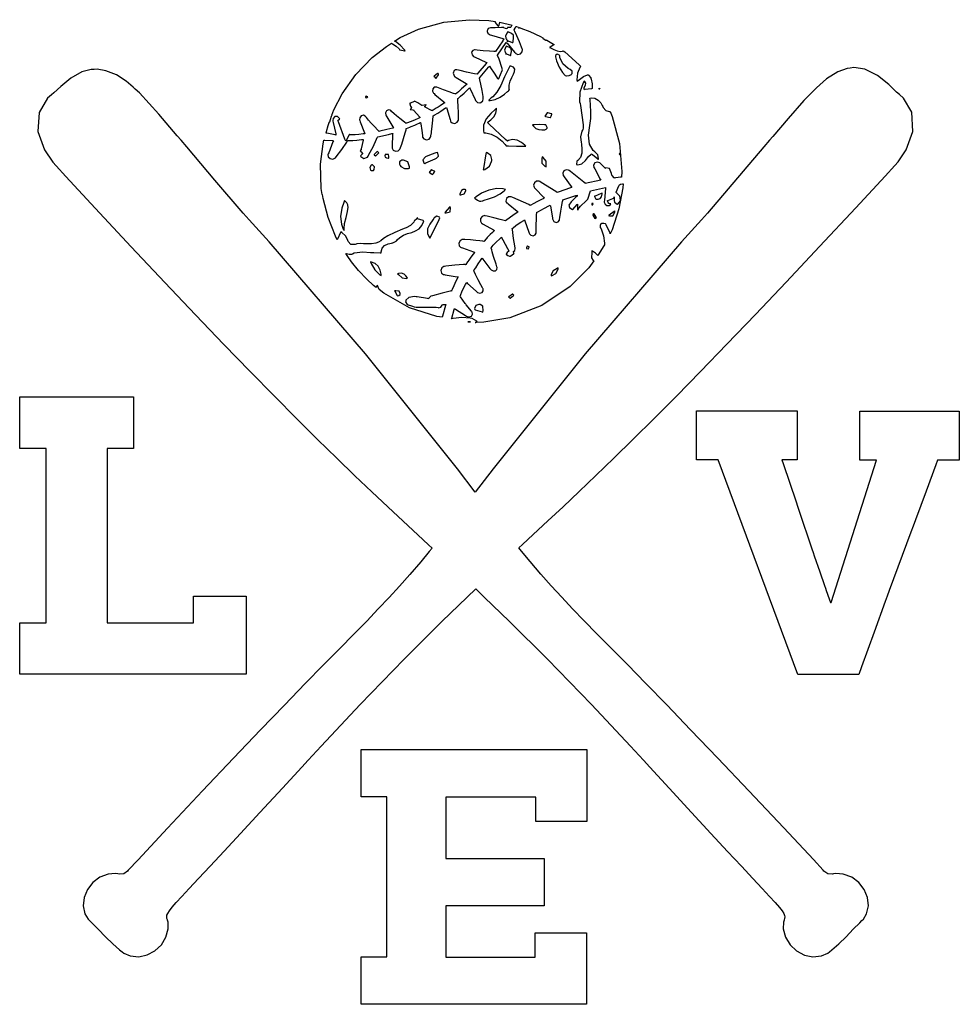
# Model space of a CAD drawing. Extents: x 1.56 to 6.09, y 0.34 to 5.09.
import ezdxf

# ---------------------------------------------------------------- set-up
doc = ezdxf.new("R2010")
doc.units = 0
doc.layers.get('0').update_dxf_attribs({"linetype": 'CONTINUOUS'})

msp = doc.modelspace()

# ---------------------------------------------------------------- linework, layer by layer
at = {"color": 254}
for points in [[(3.03646, 4.54096), (3.03851, 4.54958), (3.0466, 4.5785), (3.05154, 4.59278), (3.05208, 4.59407), (3.05387, 4.59592), (3.05832, 4.60715), (3.06272, 4.6225), (3.06456, 4.62642), (3.06506, 4.62642), (3.0664, 4.62722), (3.06668, 4.62744), (3.06614, 4.62771), (3.06375, 4.62771), (3.06353, 4.62744), (3.07417, 4.65392), (3.11415, 4.73014), (3.17964, 4.82314), (3.25922, 4.905), (3.32764, 4.95893), (3.35211, 4.97428), (3.35574, 4.97168), (3.37354, 4.96039), (3.38775, 4.94754), (3.3896, 4.94412), (3.39035, 4.94308), (3.39931, 4.94011), (3.41401, 4.93761), (3.41769, 4.93679), (3.41379, 4.94254), (3.39318, 4.96506), (3.37056, 4.98188), (3.36561, 4.98469), (3.39312, 5.00136), (3.48172, 5.04118), (3.60325, 5.07508), (3.72726, 5.08757), (3.82042, 5.08404), (3.85101, 5.07954), (3.85101, 5.07357), (3.86404, 5.05767), (3.86664, 5.05556), (3.86768, 5.05767), (3.87369, 5.07433), (3.87397, 5.07536), (3.87918, 5.07433), (3.92654, 5.0631), (3.93126, 5.06179), (3.93072, 5.06104), (3.92578, 5.05165), (3.92503, 5.05035), (3.92449, 5.05062), (3.91678, 5.05024), (3.91124, 5.04932), (3.9094, 5.04932), (3.9094, 5.04801), (3.9075, 5.04438), (3.90728, 5.04411), (3.90647, 5.04362), (3.89985, 5.04438), (3.89268, 5.04829), (3.89165, 5.04932), (3.89165, 5.04932), (3.89165, 5.05013), (3.89165, 5.05035), (3.88151, 5.04975), (3.85101, 5.04893), (3.82824, 5.04829), (3.81739, 5.04454), (3.81321, 5.03657), (3.8125, 5.03369), (3.8125, 5.03087), (3.81549, 5.02235), (3.82422, 5.01574), (3.8271, 5.01492), (3.83231, 5.01313), (3.88693, 4.99669), (3.89268, 4.99511), (3.8896, 4.991), (3.88906, 4.9905), (3.88747, 4.98699), (3.88747, 4.98579), (3.85211, 4.93371), (3.85211, 4.93371), (3.84467, 4.93414), (3.82422, 4.93554), (3.79318, 4.9381), (3.76389, 4.94097), (3.75418, 4.942), (3.75146, 4.94249), (3.74268, 4.93961), (3.73719, 4.93044), (3.73921, 4.91878), (3.74681, 4.91026), (3.75, 4.90869), (3.75521, 4.90663), (3.80647, 4.88346), (3.81147, 4.88162), (3.80778, 4.87668), (3.76768, 4.83008), (3.76357, 4.82536), (3.75097, 4.82742), (3.71349, 4.83501), (3.68294, 4.84256), (3.66581, 4.84619), (3.6581, 4.84538), (3.65625, 4.84407), (3.65386, 4.84278), (3.64865, 4.83029), (3.65489, 4.81467), (3.65831, 4.81179), (3.66297, 4.80897), (3.71067, 4.78006), (3.7156, 4.77746), (3.70904, 4.77154), (3.68924, 4.75375), (3.67432, 4.74061), (3.66624, 4.73394), (3.66183, 4.73063), (3.66043, 4.72949), (3.65935, 4.72976), (3.6505, 4.73253), (3.62956, 4.73942), (3.60135, 4.74946), (3.57758, 4.75863), (3.56976, 4.76183), (3.56706, 4.76286), (3.55757, 4.76226), (3.55012, 4.75493), (3.5491, 4.74354), (3.55382, 4.73389), (3.55626, 4.73161), (3.56017, 4.72771), (3.60417, 4.69174), (3.60835, 4.68782), (3.60265, 4.68403), (3.5855, 4.67247), (3.57601, 4.66613), (3.56728, 4.66081), (3.55192, 4.65142), (3.54688, 4.64828), (3.54688, 4.64931), (3.54372, 4.65061), (3.51406, 4.6665), (3.51144, 4.66808), (3.51221, 4.66911), (3.5185, 4.67746), (3.51878, 4.6785), (3.51693, 4.678), (3.49972, 4.67458), (3.49794, 4.67432), (3.49322, 4.67692), (3.4776, 4.68631), (3.46615, 4.69363), (3.46354, 4.69515), (3.46143, 4.69385), (3.44271, 4.68528), (3.44065, 4.68474), (3.44011, 4.68192), (3.44243, 4.67133), (3.44786, 4.66336), (3.44894, 4.66178), (3.4484, 4.66129), (3.44217, 4.65533), (3.44168, 4.65451), (3.44319, 4.65429), (3.45378, 4.65349), (3.45731, 4.65349), (3.4599, 4.65039), (3.48699, 4.61963), (3.48958, 4.61703), (3.48269, 4.61372), (3.46186, 4.60417), (3.44206, 4.59597), (3.42904, 4.59125), (3.42339, 4.58942), (3.42188, 4.58886), (3.42188, 4.58783), (3.41428, 4.59353), (3.39154, 4.61079), (3.37549, 4.62369), (3.36415, 4.634), (3.352, 4.64556), (3.34793, 4.64931), (3.34581, 4.65115), (3.33686, 4.65349), (3.32758, 4.64893), (3.32303, 4.63835), (3.32443, 4.62739), (3.32607, 4.62429), (3.32889, 4.61936), (3.35829, 4.57096), (3.36143, 4.56597), (3.35753, 4.56521), (3.32835, 4.55806), (3.29606, 4.5504), (3.29064, 4.54932), (3.29064, 4.55035), (3.28526, 4.55604), (3.26926, 4.57303), (3.25412, 4.58931), (3.24137, 4.60385), (3.23058, 4.61686), (3.22711, 4.62121), (3.22526, 4.62337), (3.21653, 4.62706), (3.20594, 4.62418), (3.19894, 4.6149), (3.19797, 4.60449), (3.19894, 4.6014), (3.20101, 4.59619), (3.22108, 4.54308), (3.22293, 4.53787), (3.21565, 4.53717), (3.19379, 4.53489), (3.17681, 4.53331), (3.16488, 4.53276), (3.15446, 4.53267), (3.15104, 4.53267), (3.15104, 4.53369), (3.1505, 4.53396), (3.14899, 4.53532), (3.14899, 4.53575), (3.14817, 4.53315), (3.13331, 4.50558), (3.13124, 4.50244), (3.12756, 4.51183), (3.09657, 4.59489), (3.09375, 4.60243), (3.09451, 4.60297), (3.10097, 4.60764), (3.10314, 4.60764), (3.10113, 4.61149), (3.09115, 4.62082), (3.07943, 4.62093), (3.07118, 4.61203), (3.06907, 4.60151), (3.06976, 4.59825), (3.07081, 4.59283), (3.08328, 4.53706), (3.08436, 4.53157), (3.08046, 4.53315), (3.04058, 4.54075), (3.03646, 4.54096)], [(3.29167, 3.78787), (3.29167, 3.78787), (3.28461, 3.80664), (3.28331, 3.80871), (3.28304, 3.80767), (3.27783, 3.79829), (3.27707, 3.79719), (3.26551, 3.80681), (3.23258, 3.83746), (3.19254, 3.87978), (3.15853, 3.92176), (3.13824, 3.95074), (3.13226, 3.96078), (3.13514, 3.96056), (3.14789, 3.95751), (3.16064, 3.95817), (3.16351, 3.95975), (3.1716, 3.96446), (3.21354, 3.96989), (3.25103, 3.96599), (3.26357, 3.96599), (3.26639, 3.96576), (3.29715, 3.96414), (3.30106, 3.96386), (3.30132, 3.96957), (3.30626, 3.98633), (3.31808, 4.00038), (3.33512, 4.00814), (3.35092, 4.01129), (3.35622, 4.01183), (3.35781, 4.0121), (3.37392, 4.02121), (3.375, 4.02225), (3.37831, 4.02686), (3.391, 4.03863), (3.4094, 4.04943), (3.4291, 4.05675), (3.44894, 4.06288), (3.46778, 4.06999), (3.48454, 4.08024), (3.49804, 4.09592), (3.50581, 4.11312), (3.50726, 4.11908), (3.50412, 4.12017), (3.47657, 4.12799), (3.47396, 4.12847), (3.47287, 4.12744), (3.46169, 4.11914), (3.46149, 4.11806), (3.45936, 4.11285), (3.44385, 4.09581), (3.42264, 4.0855), (3.41769, 4.08365), (3.40489, 4.07894), (3.36708, 4.06304), (3.33393, 4.04617), (3.31315, 4.03282), (3.29986, 4.02262), (3.28907, 4.01535), (3.27576, 4.01064), (3.25504, 4.00819), (3.23014, 4.0076), (3.2219, 4.00765), (3.21658, 4.00765), (3.20074, 4.00911), (3.18408, 4.00792), (3.18126, 4.00662), (3.17606, 4.00456), (3.15597, 4.00532), (3.14318, 4.01964), (3.14165, 4.02431), (3.14035, 4.02821), (3.1295, 4.04622), (3.11199, 4.06212), (3.10732, 4.06494), (3.10601, 4.06185), (3.0919, 4.0306), (3.0906, 4.02746), (3.08176, 4.04465), (3.04622, 4.13433), (3.02262, 4.22667), (3.01981, 4.24511), (3.01768, 4.24621), (3.01324, 4.27382), (3.00971, 4.39139), (3.02235, 4.48969), (3.02604, 4.50765), (3.02994, 4.50717), (3.06819, 4.50478), (3.07189, 4.5045), (3.06976, 4.49908), (3.04921, 4.44646), (3.04688, 4.44097), (3.04579, 4.43804), (3.0471, 4.42751), (3.05583, 4.41835), (3.06868, 4.41581), (3.079, 4.41982), (3.08128, 4.42219), (3.08567, 4.42768), (3.11199, 4.46289), (3.13618, 4.49804), (3.1396, 4.50347), (3.14063, 4.50553), (3.14367, 4.50575), (3.15289, 4.50597), (3.16558, 4.50624), (3.18451, 4.50749), (3.20785, 4.50982), (3.2156, 4.51074), (3.21479, 4.50683), (3.20622, 4.46496), (3.20518, 4.46078), (3.20464, 4.46029), (3.20047, 4.45583), (3.19997, 4.45557), (3.20047, 4.45535), (3.20361, 4.45269), (3.20415, 4.45242), (3.20415, 4.45242), (3.20415, 4.45167), (3.20415, 4.45139), (3.20518, 4.45063), (3.21197, 4.44358), (3.21251, 4.44303), (3.21169, 4.442), (3.20313, 4.43267), (3.2021, 4.43158), (3.2034, 4.42822), (3.21838, 4.41965), (3.23594, 4.42562), (3.23856, 4.42953), (3.24322, 4.43761), (3.26286, 4.47564), (3.27989, 4.51258), (3.28331, 4.52013), (3.2844, 4.52225), (3.28543, 4.52251), (3.2946, 4.52458), (3.31456, 4.52914), (3.33768, 4.53472), (3.35243, 4.53851), (3.35732, 4.53993), (3.35704, 4.5345), (3.35542, 4.47797), (3.35519, 4.47222), (3.35519, 4.46903), (3.36003, 4.45925), (3.37131, 4.45361), (3.38417, 4.456), (3.39247, 4.46382), (3.39378, 4.46701), (3.39556, 4.472), (3.40076, 4.48742), (3.40944, 4.51454), (3.41758, 4.54189), (3.42182, 4.55761), (3.4229, 4.56282), (3.42443, 4.56364), (3.43935, 4.56967), (3.44065, 4.57015), (3.44629, 4.5726), (3.46322, 4.57992), (3.47629, 4.5855), (3.48421, 4.58919), (3.48981, 4.59207), (3.49164, 4.59304), (3.49268, 4.58524), (3.49713, 4.55296), (3.50049, 4.52903), (3.50103, 4.52533), (3.50146, 4.52219), (3.50782, 4.51335), (3.52001, 4.50896), (3.53267, 4.51275), (3.53982, 4.52192), (3.54064, 4.52533), (3.54085, 4.52746), (3.54372, 4.54308), (3.54372, 4.54829), (3.54551, 4.56), (3.55063, 4.60389), (3.55208, 4.62429), (3.55208, 4.62429), (3.55772, 4.62765), (3.5746, 4.63786), (3.58849, 4.6466), (3.6001, 4.65435), (3.61171, 4.66233), (3.61561, 4.66493), (3.61768, 4.65972), (3.63411, 4.60612), (3.63542, 4.60037), (3.63618, 4.5975), (3.64344, 4.58996), (3.65619, 4.588), (3.66818, 4.59407), (3.67378, 4.60422), (3.67393, 4.60764), (3.67393, 4.61561), (3.67356, 4.63943), (3.67275, 4.67096), (3.67171, 4.69586), (3.67106, 4.7066), (3.67085, 4.70763), (3.67393, 4.71001), (3.68414, 4.71869), (3.70167, 4.73438), (3.71783, 4.7494), (3.72581, 4.75717), (3.72711, 4.75868), (3.72971, 4.75375), (3.75412, 4.70344), (3.75624, 4.69824), (3.75726, 4.6959), (3.76611, 4.68881), (3.77707, 4.68733), (3.77919, 4.68782), (3.78228, 4.68913), (3.79113, 4.69629), (3.79372, 4.70557), (3.79372, 4.70865), (3.79226, 4.71821), (3.78743, 4.74669), (3.78163, 4.77681), (3.77718, 4.79731), (3.77522, 4.80556), (3.77501, 4.80658), (3.77892, 4.81131), (3.81922, 4.85894), (3.82292, 4.86388), (3.82856, 4.85553), (3.84526, 4.83014), (3.85639, 4.81233), (3.86143, 4.80474), (3.86447, 4.80203), (3.86561, 4.80138), (3.86794, 4.80479), (3.88514, 4.84229), (3.88644, 4.84619), (3.88331, 4.85742), (3.87017, 4.89671), (3.86274, 4.91521), (3.86253, 4.91596), (3.90419, 4.97846), (3.90782, 4.97433), (3.94422, 4.93158), (3.94792, 4.9274), (3.94993, 4.92497), (3.95985, 4.92057), (3.97239, 4.92329), (3.98101, 4.933), (3.98232, 4.94412), (3.98122, 4.94721), (3.97781, 4.95578), (3.96712, 4.98118), (3.95443, 5.01014), (3.94521, 5.03033), (3.94168, 5.03787), (3.94168, 5.03787), (3.94189, 5.03842), (3.94689, 5.04699), (3.95079, 5.05453), (3.9521, 5.05453), (3.95285, 5.05404), (3.96143, 5.05165), (3.96251, 5.05138), (3.963, 5.05117), (3.96533, 5.04747), (3.9656, 5.04719), (3.96588, 5.04775), (3.96772, 5.04932), (3.96772, 5.04932), (3.97424, 5.04699), (4.01807, 5.02994), (4.06976, 5.00608), (4.08018, 5.00032), (4.08068, 4.99854), (4.08643, 4.99306), (4.09424, 4.98969), (4.09581, 4.98888), (4.09581, 4.98888), (4.0969, 4.991), (4.0969, 4.991), (4.10026, 4.98942), (4.132, 4.96989), (4.13542, 4.96804), (4.13385, 4.96674), (4.11486, 4.95503), (4.11253, 4.95344), (4.11768, 4.95122), (4.13297, 4.94401), (4.14919, 4.93712), (4.16347, 4.93446), (4.17475, 4.93636), (4.17811, 4.93782), (4.18539, 4.93213), (4.25569, 4.86963), (4.26247, 4.86285), (4.25906, 4.85764), (4.24696, 4.82992), (4.24371, 4.79753), (4.24479, 4.78993), (4.25103, 4.79438), (4.27615, 4.81337), (4.29551, 4.822), (4.29893, 4.82118), (4.29997, 4.81988), (4.31065, 4.80767), (4.31147, 4.80658), (4.31326, 4.80062), (4.31728, 4.77914), (4.31771, 4.76144), (4.31771, 4.75553), (4.31401, 4.75504), (4.28282, 4.7506), (4.28022, 4.75032), (4.27897, 4.75244), (4.27974, 4.76129), (4.28515, 4.77197), (4.28782, 4.78228), (4.28185, 4.79058), (4.27919, 4.79199), (4.27371, 4.78369), (4.25831, 4.73867), (4.25754, 4.69254), (4.25939, 4.68371), (4.26118, 4.67432), (4.27371, 4.58029), (4.27501, 4.57118), (4.27501, 4.56728), (4.27263, 4.55637), (4.27186, 4.55556), (4.26768, 4.55013), (4.26129, 4.52317), (4.26481, 4.49567), (4.26563, 4.4899), (4.26639, 4.4841), (4.26833, 4.46664), (4.26796, 4.44422), (4.2609, 4.42356), (4.24875, 4.40907), (4.24376, 4.40554), (4.24322, 4.40506), (4.24294, 4.39176), (4.24274, 4.38992), (4.24881, 4.38878), (4.26861, 4.39339), (4.28526, 4.40961), (4.29937, 4.42876), (4.31267, 4.43978), (4.31771, 4.44097), (4.32004, 4.43864), (4.34429, 4.4165), (4.3469, 4.4139), (4.34842, 4.41883), (4.34571, 4.43604), (4.3341, 4.44803), (4.33128, 4.45036), (4.32275, 4.45742), (4.30501, 4.48807), (4.30024, 4.53174), (4.30604, 4.57796), (4.31104, 4.61193), (4.31147, 4.62326), (4.31147, 4.64492), (4.30778, 4.70275), (4.30729, 4.70975), (4.31282, 4.71056), (4.33018, 4.70899), (4.347, 4.70036), (4.35926, 4.68631), (4.36664, 4.67356), (4.36876, 4.66911), (4.37082, 4.66499), (4.38331, 4.65088), (4.39893, 4.64513), (4.40419, 4.64513), (4.41433, 4.62039), (4.44879, 4.49126), (4.45985, 4.35688), (4.45833, 4.32954), (4.45492, 4.32926), (4.44358, 4.32769), (4.42964, 4.32508), (4.42503, 4.32433), (4.42503, 4.32536), (4.42393, 4.32644), (4.41351, 4.33681), (4.41249, 4.33783), (4.41118, 4.34619), (4.40099, 4.37017), (4.38433, 4.37315), (4.38021, 4.37121), (4.3781, 4.37332), (4.35801, 4.3941), (4.35622, 4.39615), (4.35389, 4.39849), (4.34332, 4.40196), (4.33106, 4.398), (4.32411, 4.38743), (4.32525, 4.37614), (4.3271, 4.37326), (4.33018, 4.36833), (4.35678, 4.31885), (4.35938, 4.31392), (4.2844, 4.29829), (4.2844, 4.29932), (4.27838, 4.30453), (4.21403, 4.35612), (4.20731, 4.36079), (4.20437, 4.36257), (4.19336, 4.36404), (4.18201, 4.35872), (4.17649, 4.34793), (4.17833, 4.3374), (4.18024, 4.33475), (4.1836, 4.33035), (4.21664, 4.28424), (4.21978, 4.27951), (4.21376, 4.27772), (4.15468, 4.25662), (4.14899, 4.2545), (4.14899, 4.25553), (4.14247, 4.26025), (4.07264, 4.3035), (4.06565, 4.30761), (4.06228, 4.30914), (4.05029, 4.30951), (4.03982, 4.30231), (4.03603, 4.29025), (4.03863, 4.28), (4.04064, 4.27746), (4.04476, 4.27328), (4.08279, 4.23188), (4.08649, 4.22743), (4.08464, 4.22667), (4.07454, 4.22179), (4.05469, 4.21169), (4.03401, 4.20063), (4.02262, 4.19412), (4.01981, 4.192), (4.01981, 4.19303), (4.01247, 4.19646), (3.93593, 4.23031), (3.92811, 4.23367), (3.92507, 4.23481), (3.91428, 4.23356), (3.90451, 4.22537), (3.90158, 4.21408), (3.90597, 4.20583), (3.90831, 4.20454), (3.91297, 4.2009), (3.95731, 4.16547), (3.96149, 4.16178), (3.95731, 4.15918), (3.93539, 4.14426), (3.90728, 4.12354), (3.90001, 4.11806), (3.90001, 4.11806), (3.89344, 4.12007), (3.87446, 4.12549), (3.84375, 4.13346), (3.8125, 4.14085), (3.80208, 4.14307), (3.79861, 4.14356), (3.78765, 4.14003), (3.77968, 4.12939), (3.77951, 4.11626), (3.78564, 4.10721), (3.78851, 4.10558), (3.79346, 4.10297), (3.84293, 4.07508), (3.84793, 4.07221), (3.84663, 4.07113), (3.84272, 4.06771), (3.83708, 4.06233), (3.82693, 4.05236), (3.81293, 4.03836), (3.80832, 4.03369), (3.80724, 4.03239), (3.79715, 4.02018), (3.79585, 4.0191), (3.79118, 4.01986), (3.77729, 4.02192), (3.75754, 4.02419), (3.73193, 4.02632), (3.70486, 4.028), (3.69586, 4.02849), (3.69228, 4.02815), (3.68192, 4.02262), (3.67524, 4.01118), (3.67676, 3.99875), (3.6844, 3.991), (3.6875, 3.9899), (3.69271, 3.98812), (3.74658, 3.96989), (3.75206, 3.96804), (3.75049, 3.96625), (3.74447, 3.95828), (3.73383, 3.94358), (3.7239, 3.92969), (3.71924, 3.92301), (3.71875, 3.92219), (3.71767, 3.9209), (3.70936, 3.90788), (3.70833, 3.90657), (3.70628, 3.90767), (3.69894, 3.90739), (3.65625, 3.90506), (3.6135, 3.90061), (3.60622, 3.89931), (3.60286, 3.89871), (3.59375, 3.89199), (3.58931, 3.8795), (3.59304, 3.86708), (3.60189, 3.86035), (3.60519, 3.85969), (3.61062, 3.85867), (3.66715, 3.84933), (3.6729, 3.84825), (3.66997, 3.8431), (3.66194, 3.82715), (3.65201, 3.80572), (3.64447, 3.78836), (3.64111, 3.7806), (3.64063, 3.77951), (3.63857, 3.78054), (3.63357, 3.77979), (3.59478, 3.7704), (3.54969, 3.75792), (3.54167, 3.75553), (3.5401, 3.75478), (3.52968, 3.74436), (3.52919, 3.74306), (3.52419, 3.74387), (3.47472, 3.75222), (3.46978, 3.75244), (3.46218, 3.75353), (3.43463, 3.75), (3.42057, 3.73654), (3.41982, 3.73264), (3.41928, 3.72879), (3.42768, 3.71588), (3.4534, 3.70665), (3.46149, 3.70454), (3.47108, 3.70247), (3.51872, 3.70285), (3.5664, 3.70275), (3.57607, 3.70036), (3.5784, 3.69987), (3.58838, 3.70258), (3.59581, 3.71208), (3.5969, 3.71496), (3.59842, 3.71468), (3.61225, 3.71468), (3.61356, 3.71496), (3.61171, 3.71001), (3.59685, 3.65972), (3.59581, 3.65451), (3.5695, 3.65767), (3.43826, 3.69894), (3.31429, 3.76992), (3.29167, 3.78787)], [(3.91043, 4.98682), (3.91276, 4.98633), (3.93332, 4.97797), (3.93544, 4.97743), (3.93664, 4.98301), (3.93972, 4.99994), (3.93864, 5.01275), (3.92996, 5.02067), (3.91613, 5.02669), (3.91146, 5.02849), (3.90858, 5.02382), (3.90115, 5.00911), (3.90261, 4.99799), (3.90419, 4.99511), (3.90468, 4.99511), (3.90597, 4.99436), (3.90625, 4.99408), (3.90625, 4.99408), (3.90522, 4.99203), (3.90522, 4.99203), (3.90543, 4.99181), (3.90989, 4.98736), (3.91043, 4.98682), (3.91043, 4.98551), (3.91043, 4.98258), (3.91043, 4.98161), (3.91015, 4.98242), (3.91043, 4.98682), (3.91043, 4.98682)], [(3.9031, 4.92432), (3.9031, 4.92432), (3.9031, 4.92122), (3.9031, 4.92014), (3.90338, 4.92042), (3.9031, 4.92333), (3.9031, 4.92432), (3.90543, 4.92383), (3.92421, 4.91575), (3.92606, 4.91493), (3.92692, 4.91992), (3.92919, 4.935), (3.92796, 4.9465), (3.92031, 4.95367), (3.90826, 4.95915), (3.90419, 4.96078), (3.90153, 4.95622), (3.8954, 4.9414), (3.90061, 4.92828), (3.9031, 4.92432)], [(4.19374, 4.817), (4.19526, 4.81651), (4.2066, 4.81808), (4.21744, 4.82383), (4.21875, 4.82536), (4.22071, 4.82758), (4.22146, 4.83892), (4.21218, 4.84799), (4.20936, 4.84928), (4.20285, 4.85271), (4.17638, 4.87446), (4.16194, 4.90506), (4.16146, 4.91287), (4.16146, 4.91547), (4.15132, 4.92225), (4.15001, 4.92329), (4.14893, 4.92199), (4.14187, 4.91471), (4.14165, 4.9139), (4.14117, 4.90799), (4.14567, 4.88954), (4.15831, 4.8596), (4.17562, 4.83263), (4.18847, 4.81917), (4.19374, 4.817)], [(5.77501, 4.38471), (5.79069, 4.40201), (5.82997, 4.4611), (5.86247, 4.54969), (5.85672, 4.64128), (5.81597, 4.71001), (5.79688, 4.7264), (5.78381, 4.73828), (5.74539, 4.77458), (5.69151, 4.81863), (5.63118, 4.84858), (5.57764, 4.85661), (5.56044, 4.85449), (5.54497, 4.85265), (5.49989, 4.83637), (5.44581, 4.80219), (5.39725, 4.759), (5.36404, 4.72526), (5.35314, 4.71386), (5.33724, 4.69749), (5.26133, 4.61199), (5.18696, 4.52485), (5.17188, 4.50765), (5.14372, 4.47564), (4.8724, 4.15479), (4.84375, 4.12326), (4.74761, 4.01807), (4.28461, 3.4776), (3.84136, 2.92301), (3.75521, 2.81076), (3.669, 2.92301), (3.22575, 3.4776), (2.76275, 4.01807), (2.66667, 4.12326), (2.63775, 4.15479), (2.50142, 4.31467), (2.36664, 4.47564), (2.33854, 4.50765), (2.32032, 4.52826), (2.23085, 4.63292), (2.13775, 4.73449), (2.11774, 4.75347), (2.10732, 4.76329), (2.07433, 4.79085), (2.02772, 4.82118), (1.97661, 4.84136), (1.93397, 4.84847), (1.91982, 4.84825), (1.90494, 4.8481), (1.86046, 4.83599), (1.80778, 4.80599), (1.75982, 4.76644), (1.72601, 4.73546), (1.71457, 4.72537), (1.69542, 4.70899), (1.65468, 4.64019), (1.64893, 4.54867), (1.68143, 4.46007), (1.72071, 4.40104), (1.73643, 4.38368), (1.78336, 4.33274), (1.92458, 4.18012), (2.09864, 3.99333), (2.25944, 3.82221), (2.40793, 3.66575), (2.54492, 3.52279), (2.67133, 3.39242), (2.78808, 3.27344), (2.89594, 3.16482), (2.99588, 3.06554), (3.08876, 2.9745), (3.1754, 2.89068), (3.25678, 2.81293), (3.33376, 2.74029), (3.40717, 2.6716), (3.47786, 2.6059), (3.52962, 2.558), (3.54688, 2.54199), (3.53326, 2.52533), (3.49203, 2.47564), (3.44054, 2.41525), (3.39051, 2.35878), (3.34033, 2.30393), (3.28814, 2.24858), (3.23226, 2.19065), (3.1709, 2.12793), (3.10232, 2.05821), (3.02479, 1.97933), (2.93658, 1.88921), (2.83589, 1.7856), (2.72097, 1.66635), (2.59011, 1.52935), (2.44157, 1.3724), (2.27354, 1.19331), (2.13157, 1.04085), (2.08436, 0.989908), (2.08094, 0.985786), (2.06287, 0.973253), (2.0401, 0.971192), (2.0344, 0.972222), (2.02311, 0.974067), (1.98813, 0.971789), (1.94726, 0.957032), (1.91325, 0.931099), (1.88758, 0.897244), (1.87175, 0.858724), (1.86719, 0.818739), (1.87543, 0.78049), (1.8909, 0.754178), (1.89789, 0.747233), (1.90858, 0.737088), (1.93989, 0.705513), (1.97444, 0.669487), (2.00976, 0.634874), (2.04269, 0.606228), (2.05414, 0.597222), (2.06267, 0.590657), (2.09321, 0.577311), (2.13444, 0.572971), (2.17507, 0.581976), (2.21235, 0.60216), (2.24349, 0.631239), (2.26579, 0.666938), (2.27647, 0.707086), (2.27561, 0.739258), (2.27289, 0.749294), (2.27229, 0.751411), (2.27051, 0.757758), (2.26921, 0.765136), (2.27001, 0.772894), (2.27393, 0.782335), (2.28213, 0.794814), (2.29551, 0.811686), (2.31521, 0.83431), (2.34229, 0.86404), (2.37776, 0.902235), (2.42269, 0.95025), (2.47819, 1.00944), (2.54519, 1.08111), (2.62483, 1.16667), (2.71815, 1.26747), (2.82617, 1.38487), (2.91906, 1.48628), (2.94997, 1.52012), (3.01215, 1.58746), (3.20047, 1.78782), (3.41178, 2.00651), (3.59403, 2.18832), (3.71615, 2.30632), (3.75726, 2.34517), (3.79833, 2.30632), (3.92046, 2.18842), (4.10271, 2.00689), (4.31401, 1.78825), (4.50239, 1.58762), (4.56456, 1.52012), (4.59543, 1.48628), (4.68832, 1.38482), (4.79639, 1.26742), (4.88971, 1.16661), (4.96935, 1.08095), (5.03635, 1.00922), (5.09179, 0.949978), (5.13678, 0.90191), (5.17225, 0.863661), (5.19933, 0.833876), (5.21903, 0.811253), (5.23242, 0.794325), (5.24056, 0.781901), (5.24451, 0.772515), (5.24528, 0.764865), (5.24397, 0.757596), (5.24219, 0.751411), (5.24164, 0.749294), (5.23888, 0.739258), (5.23801, 0.707032), (5.24869, 0.666829), (5.271, 0.630968), (5.30219, 0.601779), (5.33942, 0.581543), (5.38004, 0.572537), (5.42128, 0.576986), (5.45182, 0.590603), (5.46039, 0.597222), (5.47174, 0.606392), (5.50472, 0.635363), (5.5401, 0.669922), (5.57465, 0.705675), (5.60596, 0.737088), (5.61664, 0.747233), (5.62369, 0.754124), (5.63938, 0.78049), (5.64774, 0.818576), (5.64324, 0.858453), (5.62733, 0.896864), (5.60157, 0.93061), (5.56743, 0.956597), (5.52647, 0.971517), (5.49143, 0.973958), (5.48019, 0.972222), (5.47444, 0.971192), (5.45167, 0.973253), (5.4336, 0.985786), (5.43024, 0.989908), (5.38286, 1.04091), (5.24046, 1.19347), (5.07194, 1.37277), (4.92296, 1.52989), (4.79178, 1.6671), (4.6766, 1.78651), (4.57563, 1.89025), (4.48719, 1.98053), (4.4095, 2.05946), (4.34082, 2.12929), (4.27935, 2.19211), (4.22336, 2.25011), (4.17117, 2.30539), (4.12093, 2.36019), (4.0709, 2.41661), (4.01937, 2.47689), (3.97814, 2.52647), (3.96457, 2.54308), (3.98178, 2.55903), (4.03353, 2.60693), (4.10422, 2.67269), (4.17768, 2.74132), (4.25461, 2.81401), (4.33599, 2.89171), (4.42269, 2.97553), (4.51551, 3.06657), (4.61546, 3.16585), (4.72336, 3.27447), (4.84006, 3.39344), (4.96647, 3.52387), (5.10346, 3.66678), (5.25196, 3.82324), (5.41276, 3.99436), (5.58681, 4.18115), (5.72803, 4.33376), (5.77501, 4.38471)], [(3.81976, 4.69824), (3.82742, 4.69846), (3.85042, 4.70296), (3.87511, 4.71392), (3.89611, 4.72874), (3.91075, 4.74104), (3.91564, 4.74511), (3.91613, 4.74567), (3.919, 4.75196), (3.91872, 4.75244), (3.91781, 4.75732), (3.91829, 4.77263), (3.92312, 4.79156), (3.93078, 4.80897), (3.93864, 4.8246), (3.94417, 4.83817), (3.94493, 4.84944), (3.93832, 4.85807), (3.92611, 4.86307), (3.92188, 4.86388), (3.91499, 4.85135), (3.89626, 4.81261), (3.87733, 4.77132), (3.85796, 4.73807), (3.83876, 4.71653), (3.83128, 4.71078), (3.82997, 4.71029), (3.82026, 4.69954), (3.81976, 4.69824)], [(3.55524, 4.81392), (3.55626, 4.81315), (3.56456, 4.80431), (3.56565, 4.8035), (3.56668, 4.80533), (3.57731, 4.82254), (3.57813, 4.82433), (3.57835, 4.82487), (3.57639, 4.82775), (3.57394, 4.82954), (3.57394, 4.82954), (3.57238, 4.82824), (3.55675, 4.81521), (3.55524, 4.81392)], [(4.35519, 4.75244), (4.35465, 4.75271), (4.35211, 4.75244), (4.35211, 4.75244), (4.35211, 4.75375), (4.35211, 4.75667), (4.35211, 4.75765), (4.35211, 4.75765), (4.35493, 4.75325), (4.35519, 4.75244)], [(3.22711, 4.71283), (3.22863, 4.71283), (3.23215, 4.71078), (3.23335, 4.71078), (3.23335, 4.71078), (3.23725, 4.71576), (3.23753, 4.71599), (3.23671, 4.71653), (3.22889, 4.71967), (3.22814, 4.72017), (3.22814, 4.71837), (3.22711, 4.71425), (3.22711, 4.71283)], [(3.79688, 4.54308), (3.80544, 4.54275), (3.831, 4.53668), (3.86014, 4.52225), (3.88411, 4.50233), (3.89887, 4.48557), (3.9031, 4.47949), (3.91569, 4.47949), (3.95361, 4.479), (3.98682, 4.47846), (3.99794, 4.47846), (3.99328, 4.48313), (3.97808, 4.49588), (3.95714, 4.50726), (3.93446, 4.51025), (3.9151, 4.50549), (3.9094, 4.50244), (3.90104, 4.51004), (3.82135, 4.58475), (3.81353, 4.59201), (3.81728, 4.5956), (3.82926, 4.60574), (3.84358, 4.61951), (3.85379, 4.63699), (3.85742, 4.65565), (3.85732, 4.66178), (3.85037, 4.65528), (3.82954, 4.63564), (3.80713, 4.60949), (3.79471, 4.57981), (3.79454, 4.55181), (3.79688, 4.54308)], [(4.0906, 4.62224), (4.09347, 4.62175), (4.11507, 4.61681), (4.11664, 4.61703), (4.11762, 4.61703), (4.12067, 4.62343), (4.12315, 4.63238), (4.12397, 4.63368), (4.12213, 4.63422), (4.10389, 4.63917), (4.10211, 4.63889), (4.10135, 4.63917), (4.09711, 4.63406), (4.0919, 4.62435), (4.0906, 4.62224)], [(4.03125, 4.5816), (4.03396, 4.57676), (4.0459, 4.56413), (4.06104, 4.55778), (4.07563, 4.55718), (4.08539, 4.55724), (4.08854, 4.55658), (4.09039, 4.55658), (4.09592, 4.56011), (4.10075, 4.56521), (4.10101, 4.56597), (4.10101, 4.56831), (4.0976, 4.57525), (4.09392, 4.58057), (4.09272, 4.58057), (4.08826, 4.58111), (4.06549, 4.58187), (4.03976, 4.5816), (4.03125, 4.5816)], [(3.29064, 4.44618), (3.28982, 4.44672), (3.28575, 4.45063), (3.28331, 4.45344), (3.28331, 4.45344), (3.28201, 4.45242), (3.26899, 4.43913), (3.26768, 4.43782), (3.26872, 4.43707), (3.27447, 4.4311), (3.27501, 4.43056), (3.27632, 4.43186), (3.28933, 4.44467), (3.29064, 4.44618)], [(3.33649, 4.43782), (3.33539, 4.43864), (3.32449, 4.43892), (3.32086, 4.43892), (3.32086, 4.43707), (3.32004, 4.43137), (3.32032, 4.42589), (3.32086, 4.42535), (3.32135, 4.42458), (3.32731, 4.42275), (3.33643, 4.42096), (3.33854, 4.42014), (3.33876, 4.42199), (3.33942, 4.43056), (3.33751, 4.43707), (3.33649, 4.43782)], [(3.43853, 4.37224), (3.43826, 4.37929), (3.42953, 4.40321), (3.40989, 4.41157), (3.40419, 4.41075), (3.40207, 4.41075), (3.39583, 4.40815), (3.39085, 4.40349), (3.39063, 4.40246), (3.39035, 4.40088), (3.39025, 4.39204), (3.39268, 4.38525), (3.39378, 4.38471), (3.39638, 4.38108), (3.41342, 4.3711), (3.43408, 4.37093), (3.43853, 4.37224)], [(3.51144, 4.39513), (3.51687, 4.39751), (3.56174, 4.41758), (3.56565, 4.41911), (3.56901, 4.42042), (3.57824, 4.42942), (3.57536, 4.44428), (3.57292, 4.44824), (3.56543, 4.44581), (3.54292, 4.43853), (3.516, 4.42719), (3.50211, 4.41314), (3.50786, 4.39817), (3.51144, 4.39513)], [(3.79269, 4.36388), (3.80051, 4.36572), (3.82406, 4.38254), (3.83356, 4.40506), (3.83436, 4.40972), (3.83512, 4.41417), (3.83018, 4.43332), (3.81272, 4.44672), (3.80729, 4.44824), (3.80599, 4.44125), (3.79422, 4.37147), (3.79269, 4.36388)], [(4.0771, 4.42638), (4.07471, 4.42014), (4.07508, 4.39708), (4.0906, 4.38189), (4.09581, 4.3795), (4.09685, 4.38471), (4.09581, 4.40571), (4.08231, 4.42301), (4.0771, 4.42638)], [(4.44894, 4.43782), (4.45047, 4.43782), (4.45464, 4.43707), (4.45518, 4.43679), (4.45518, 4.43892), (4.45437, 4.44439), (4.45415, 4.44515), (4.45361, 4.44467), (4.44868, 4.44228), (4.44792, 4.442), (4.44894, 4.43782)], [(3.25624, 4.38889), (3.25364, 4.38656), (3.24658, 4.37483), (3.25125, 4.36296), (3.25418, 4.36079), (3.25467, 4.36029), (3.26508, 4.36133), (3.26563, 4.36182), (3.26785, 4.36507), (3.26915, 4.37847), (3.25933, 4.38758), (3.25624, 4.38889)], [(3.56044, 4.35661), (3.5586, 4.35742), (3.55051, 4.36182), (3.54449, 4.36415), (3.54372, 4.36388), (3.54269, 4.36367), (3.53407, 4.35351), (3.53331, 4.35243), (3.53608, 4.35047), (3.54438, 4.34429), (3.54958, 4.34201), (3.55339, 4.34603), (3.55854, 4.35406), (3.56044, 4.35661)], [(4.46772, 4.29719), (4.4656, 4.27692), (4.44646, 4.17562), (4.41331, 4.07536), (4.40419, 4.05556), (4.40365, 4.05946), (4.38542, 4.09853), (4.38336, 4.10243), (4.38254, 4.10351), (4.37343, 4.10622), (4.36219, 4.10531), (4.3604, 4.10449), (4.35938, 4.10449), (4.35633, 4.09646), (4.35568, 4.08735), (4.35622, 4.08681), (4.36089, 4.08057), (4.37289, 4.04671), (4.37651, 4.01079), (4.37706, 4.00347), (4.37446, 3.99881), (4.34739, 3.95481), (4.34478, 3.95036), (4.34321, 3.95296), (4.33344, 3.96338), (4.32004, 3.97174), (4.31668, 3.97325), (4.3156, 3.96544), (4.31467, 3.93956), (4.32264, 3.92665), (4.32607, 3.92535), (4.30138, 3.89193), (4.21208, 3.80296), (4.07536, 3.71094), (3.92128, 3.65192), (3.79682, 3.62961), (3.75521, 3.62847), (3.75624, 3.62875), (3.76406, 3.63319), (3.7646, 3.63368), (3.76172, 3.63525), (3.74035, 3.64751), (3.73856, 3.64828), (3.73047, 3.65039), (3.68956, 3.65349), (3.64865, 3.64828), (3.64063, 3.64615), (3.64165, 3.65033), (3.65392, 3.69206), (3.65522, 3.69618), (3.65989, 3.69308), (3.70731, 3.66183), (3.71251, 3.65869), (3.71511, 3.65707), (3.72521, 3.65539), (3.73606, 3.6595), (3.74164, 3.66868), (3.74018, 3.67822), (3.73856, 3.68056), (3.73617, 3.68371), (3.71169, 3.71419), (3.70936, 3.71701), (3.70697, 3.72043), (3.68408, 3.75244), (3.68229, 3.75553), (3.6836, 3.75896), (3.69243, 3.78054), (3.70856, 3.81261), (3.71354, 3.82118), (3.71744, 3.81728), (3.75885, 3.77903), (3.76357, 3.77533), (3.76617, 3.77339), (3.77626, 3.77051), (3.78738, 3.77328), (3.79357, 3.78153), (3.79297, 3.79069), (3.79167, 3.79308), (3.78956, 3.7965), (3.78201, 3.80994), (3.76861, 3.83501), (3.75575, 3.86046), (3.74924, 3.87457), (3.74794, 3.87847), (3.75, 3.88217), (3.75689, 3.89279), (3.76899, 3.91064), (3.78071, 3.92757), (3.78694, 3.93658), (3.78851, 3.93892), (3.79161, 3.93451), (3.82574, 3.88917), (3.82915, 3.88471), (3.83143, 3.88226), (3.84088, 3.87733), (3.85206, 3.87771), (3.85932, 3.88476), (3.86025, 3.89442), (3.85938, 3.89725), (3.85514, 3.9094), (3.8431, 3.94601), (3.83632, 3.96924), (3.83404, 3.97944), (3.83208, 3.9866), (3.83128, 3.98888), (3.83257, 3.99035), (3.83643, 3.99496), (3.84142, 4.00076), (3.85379, 4.0134), (3.87435, 4.03336), (3.88124, 4.03993), (3.882, 4.03814), (3.88737, 4.02718), (3.89828, 4.00586), (3.90978, 3.98486), (3.91613, 3.97456), (3.91769, 3.97325), (3.91613, 3.97304), (3.90924, 3.96653), (3.90386, 3.9579), (3.9031, 3.9566), (3.90468, 3.95611), (3.91238, 3.95128), (3.91954, 3.94803), (3.92085, 3.94824), (3.9229, 3.94851), (3.93158, 3.95361), (3.93983, 3.96132), (3.94168, 3.96283), (3.94114, 3.96338), (3.93853, 3.96847), (3.93853, 3.97017), (3.93956, 3.97097), (3.94504, 3.97613), (3.94738, 3.98449), (3.94689, 3.98682), (3.94493, 3.99843), (3.93946, 4.03326), (3.93539, 4.06233), (3.93365, 4.07736), (3.93332, 4.0816), (3.93332, 4.0816), (3.93761, 4.08507), (3.95063, 4.09532), (3.96181, 4.10363), (3.97358, 4.11139), (3.98796, 4.12028), (3.99274, 4.12326), (3.99425, 4.11806), (4.01221, 4.06472), (4.0146, 4.05974), (4.01568, 4.05669), (4.02285, 4.04893), (4.03396, 4.04596), (4.04368, 4.05035), (4.0479, 4.05897), (4.0479, 4.06179), (4.04769, 4.07064), (4.04796, 4.09722), (4.04904, 4.12761), (4.0504, 4.14958), (4.05106, 4.15722), (4.05106, 4.15972), (4.05296, 4.16081), (4.05875, 4.16411), (4.07004, 4.17031), (4.08794, 4.17979), (4.10867, 4.1906), (4.11561, 4.19412), (4.11638, 4.18864), (4.12603, 4.13265), (4.12706, 4.12744), (4.12788, 4.1244), (4.13374, 4.116), (4.14372, 4.11068), (4.15369, 4.11296), (4.15967, 4.12125), (4.16043, 4.12429), (4.16174, 4.1345), (4.16635, 4.16493), (4.17133, 4.19358), (4.17475, 4.21132), (4.17606, 4.21718), (4.17606, 4.21907), (4.18175, 4.22119), (4.23904, 4.24072), (4.24479, 4.24203), (4.24479, 4.24072), (4.24479, 4.23779), (4.24479, 4.23682), (4.23757, 4.23042), (4.21658, 4.21044), (4.20529, 4.19467), (4.20828, 4.18349), (4.21913, 4.1741), (4.22293, 4.17117), (4.22499, 4.17329), (4.24501, 4.19646), (4.24685, 4.19933), (4.24685, 4.19358), (4.2475, 4.17617), (4.24869, 4.17122), (4.24897, 4.17014), (4.24918, 4.17253), (4.26079, 4.18881), (4.28851, 4.21496), (4.29688, 4.22222), (4.30935, 4.26286), (4.38226, 4.27951), (4.38172, 4.27382), (4.37679, 4.21756), (4.37603, 4.21181), (4.37587, 4.20861), (4.37956, 4.19862), (4.38889, 4.19206), (4.39958, 4.19249), (4.40631, 4.19803), (4.40728, 4.20036), (4.40468, 4.20036), (4.39882, 4.20242), (4.39686, 4.20242), (4.39606, 4.2035), (4.39187, 4.21468), (4.39165, 4.21599), (4.39372, 4.21707), (4.41769, 4.22613), (4.42085, 4.22743), (4.42133, 4.22825), (4.42367, 4.23421), (4.42393, 4.23469), (4.42367, 4.23031), (4.42356, 4.21701), (4.42589, 4.20856), (4.4311, 4.20383), (4.43761, 4.19906), (4.43956, 4.19721), (4.44086, 4.19851), (4.45361, 4.21446), (4.45415, 4.21599), (4.45492, 4.21989), (4.45144, 4.23682), (4.43696, 4.25168), (4.43229, 4.2545), (4.43381, 4.25738), (4.44661, 4.28711), (4.44792, 4.28993), (4.44894, 4.29199), (4.44894, 4.29199), (4.45361, 4.29579), (4.46419, 4.29719), (4.46772, 4.29719)], [(3.68024, 4.24408), (3.68517, 4.24333), (3.70139, 4.24826), (3.70882, 4.26367), (3.70936, 4.26807), (3.70628, 4.26899), (3.69629, 4.26932), (3.68853, 4.26471), (3.68386, 4.25575), (3.6811, 4.24701), (3.68024, 4.24408)], [(3.75103, 4.22846), (3.75483, 4.22607), (3.76628, 4.21875), (3.7755, 4.21392), (3.78233, 4.213), (3.78857, 4.21436), (3.79064, 4.21496), (3.79742, 4.21789), (3.81853, 4.22493), (3.84685, 4.23438), (3.8744, 4.24794), (3.89453, 4.26378), (3.90001, 4.27013), (3.88981, 4.27229), (3.85824, 4.27376), (3.82081, 4.26693), (3.78569, 4.25125), (3.75933, 4.2346), (3.75103, 4.22846)], [(4.36561, 4.25244), (4.36171, 4.25092), (4.33197, 4.23812), (4.32915, 4.23682), (4.32964, 4.23606), (4.3341, 4.22537), (4.33436, 4.22428), (4.33729, 4.22364), (4.3464, 4.22271), (4.35585, 4.22553), (4.36231, 4.23475), (4.36529, 4.24799), (4.36561, 4.25244)], [(3.12603, 4.21599), (3.12153, 4.20763), (3.11236, 4.18007), (3.10661, 4.14019), (3.11008, 4.10232), (3.11893, 4.0785), (3.12397, 4.07221), (3.12343, 4.0804), (3.12597, 4.10514), (3.13319, 4.13488), (3.14019, 4.16319), (3.14236, 4.18494), (3.14165, 4.192), (3.14165, 4.19532), (3.13618, 4.20518), (3.12756, 4.21419), (3.12603, 4.21599)], [(3.63336, 4.18782), (3.63075, 4.18474), (3.6104, 4.16), (3.60835, 4.15767), (3.61431, 4.15696), (3.63331, 4.16183), (3.63519, 4.18197), (3.63336, 4.18782)], [(4.32292, 4.20242), (4.32107, 4.20242), (4.3164, 4.20269), (4.31565, 4.20242), (4.31565, 4.2009), (4.3164, 4.19672), (4.31668, 4.19618), (4.31668, 4.19618), (4.32064, 4.19581), (4.32086, 4.19618), (4.32107, 4.19672), (4.32314, 4.20221), (4.32292, 4.20242)], [(3.47601, 4.13368), (3.47575, 4.13319), (3.47601, 4.13043), (3.47601, 4.1295), (3.47575, 4.13032), (3.47592, 4.13368), (3.47601, 4.13368)], [(3.53646, 4.03472), (3.54058, 4.04335), (3.58046, 4.12511), (3.58436, 4.13368), (3.58197, 4.13629), (3.56939, 4.14025), (3.55729, 4.13265), (3.55524, 4.1295), (3.55035, 4.1231), (3.53646, 4.10314), (3.5255, 4.08018), (3.52468, 4.05821), (3.53256, 4.03993), (3.53646, 4.03472)], [(4.33854, 4.13368), (4.33772, 4.13553), (4.32813, 4.15169), (4.3271, 4.15349), (4.32656, 4.153), (4.32135, 4.14882), (4.32086, 4.14828), (4.32161, 4.14649), (4.33046, 4.13032), (4.33128, 4.12847), (4.33176, 4.12901), (4.338, 4.13319), (4.33854, 4.13368)], [(4.42708, 4.16596), (4.42367, 4.16363), (4.39893, 4.1454), (4.39686, 4.1441), (4.4011, 4.14208), (4.41743, 4.14333), (4.42626, 4.16026), (4.42708, 4.16596)], [(4.0146, 3.99203), (4.01406, 3.99283), (4.00597, 3.99675), (4.00521, 3.99724), (4.00467, 3.99571), (4.00103, 3.98828), (4.00103, 3.98579), (4.00179, 3.98529), (4.01036, 3.98346), (4.01144, 3.98367), (4.01144, 3.98475), (4.0134, 3.98785), (4.01481, 3.99181), (4.0146, 3.99203)], [(3.25, 3.92117), (3.25336, 3.91363), (3.27056, 3.88211), (3.29503, 3.859), (3.30208, 3.85558), (3.30138, 3.86203), (3.29715, 3.88108), (3.28776, 3.90012), (3.27246, 3.91331), (3.25575, 3.92003), (3.25, 3.92117)], [(4.15419, 3.89204), (4.14947, 3.88917), (4.12993, 3.87706), (4.11979, 3.85938), (4.11979, 3.85346), (4.12446, 3.85504), (4.14324, 3.86453), (4.15365, 3.88504), (4.15419, 3.89204)], [(3.38124, 3.86388), (3.38514, 3.85997), (3.40246, 3.84397), (3.42339, 3.83996), (3.42914, 3.84201), (3.42725, 3.84489), (3.42122, 3.85325), (3.41183, 3.86199), (3.39908, 3.86621), (3.38547, 3.86518), (3.38124, 3.86388)], [(3.36664, 3.78157), (3.36794, 3.77924), (3.3789, 3.75922), (3.38021, 3.75765), (3.38069, 3.75743), (3.38721, 3.75933), (3.39268, 3.76357), (3.39268, 3.76492), (3.39333, 3.76812), (3.38861, 3.77914), (3.37185, 3.78185), (3.36664, 3.78157)], [(3.94065, 3.75971), (3.94011, 3.76025), (3.93565, 3.76546), (3.93544, 3.76594), (3.93386, 3.76465), (3.91715, 3.75271), (3.91564, 3.75142), (3.91613, 3.75092), (3.92057, 3.74567), (3.92085, 3.74511), (3.92215, 3.74621), (3.93907, 3.75819), (3.94065, 3.75971)], [(3.77501, 3.71496), (3.77214, 3.71468), (3.75808, 3.71001), (3.75136, 3.69542), (3.75206, 3.69097), (3.75515, 3.68994), (3.78776, 3.67979), (3.79167, 3.6785), (3.79297, 3.68528), (3.7915, 3.70731), (3.77897, 3.71522), (3.77501, 3.71496)], [(3.73122, 3.63162), (3.73019, 3.63189), (3.71978, 3.63189), (3.71875, 3.63162), (3.72185, 3.63162), (3.72885, 3.63162), (3.73122, 3.63162)], [(2.39899, 2.18261), (2.39899, 2.31076), (2.65207, 2.31076), (2.65207, 1.93474), (1.56147, 1.93474), (1.56147, 2.18261), (1.68853, 2.18261), (1.68853, 3.02225), (1.56147, 3.02225), (1.56147, 3.27013), (2.10938, 3.27013), (2.10938, 3.02225), (1.98232, 3.02225), (1.98232, 2.18261), (2.39899, 2.18261)], [(4.92503, 2.96701), (4.82086, 2.96701), (4.82086, 3.20242), (5.30524, 3.20242), (5.30524, 2.96701), (5.23122, 2.96701), (5.23693, 2.95008), (5.29949, 2.76443), (5.30626, 2.74408), (5.31299, 2.72407), (5.37549, 2.53836), (5.38124, 2.52115), (5.38693, 2.50401), (5.41325, 2.42703), (5.43647, 2.361), (5.44065, 2.34928), (5.44476, 2.33757), (5.45964, 2.29682), (5.46565, 2.27951), (5.46772, 2.27951), (5.68647, 2.96599), (5.60622, 2.96599), (5.60622, 3.20139), (6.08539, 3.20139), (6.08539, 2.96599), (5.98122, 2.96599), (5.9726, 2.94282), (5.92589, 2.81689), (5.87446, 2.678), (5.86356, 2.64828), (5.85232, 2.6186), (5.74843, 2.33735), (5.73856, 2.31076), (5.72889, 2.28424), (5.67524, 2.1371), (5.61431, 1.97017), (5.60101, 1.93371), (5.30832, 1.93371), (4.92503, 2.96701)], [(4.04585, 1.34201), (3.61356, 1.34201), (3.61356, 1.04617), (3.64388, 1.04617), (3.73486, 1.04617), (3.80713, 1.04617), (3.83128, 1.04617), (3.87164, 1.04617), (3.96246, 1.04617), (3.99274, 1.04617), (4.00814, 1.04617), (4.05442, 1.04617), (4.07844, 1.04617), (4.08649, 1.04617), (4.08649, 0.818033), (3.61253, 0.818033), (3.61253, 0.571181), (3.64768, 0.571181), (3.72678, 0.571181), (3.75315, 0.571181), (3.78803, 0.571181), (3.86649, 0.571181), (3.89268, 0.571181), (3.93044, 0.571181), (4.0154, 0.571181), (4.04372, 0.571181), (4.04372, 0.688911), (4.29064, 0.688911), (4.29064, 0.668892), (4.29064, 0.608724), (4.29064, 0.560275), (4.29064, 0.544108), (4.29064, 0.515463), (4.29064, 0.45101), (4.29064, 0.429525), (4.29064, 0.416992), (4.29064, 0.379394), (4.29064, 0.352919), (4.29064, 0.344075), (4.28728, 0.344075), (4.27729, 0.344075), (4.2436, 0.344075), (4.1894, 0.344075), (4.13325, 0.344075), (4.11458, 0.344075), (4.02132, 0.344075), (3.81153, 0.344075), (3.74164, 0.344075), (3.68278, 0.344075), (3.50618, 0.344075), (3.28043, 0.344075), (3.20518, 0.344075), (3.20518, 0.572211), (3.32915, 0.572211), (3.32915, 0.617296), (3.32915, 0.718696), (3.32915, 0.752442), (3.32915, 0.803222), (3.32915, 0.917481), (3.32915, 0.955567), (3.32915, 1.00662), (3.32915, 1.12147), (3.32915, 1.15972), (3.32915, 1.20557), (3.32915, 1.3087), (3.32915, 1.34304), (3.20518, 1.34304), (3.20518, 1.57118), (4.29167, 1.57118), (4.29167, 1.22537), (4.04688, 1.22537), (4.04688, 1.34201), (4.04585, 1.34201)]]:
    msp.add_lwpolyline(points, close=True, dxfattribs=at)

doc.saveas('drawing.dxf')
